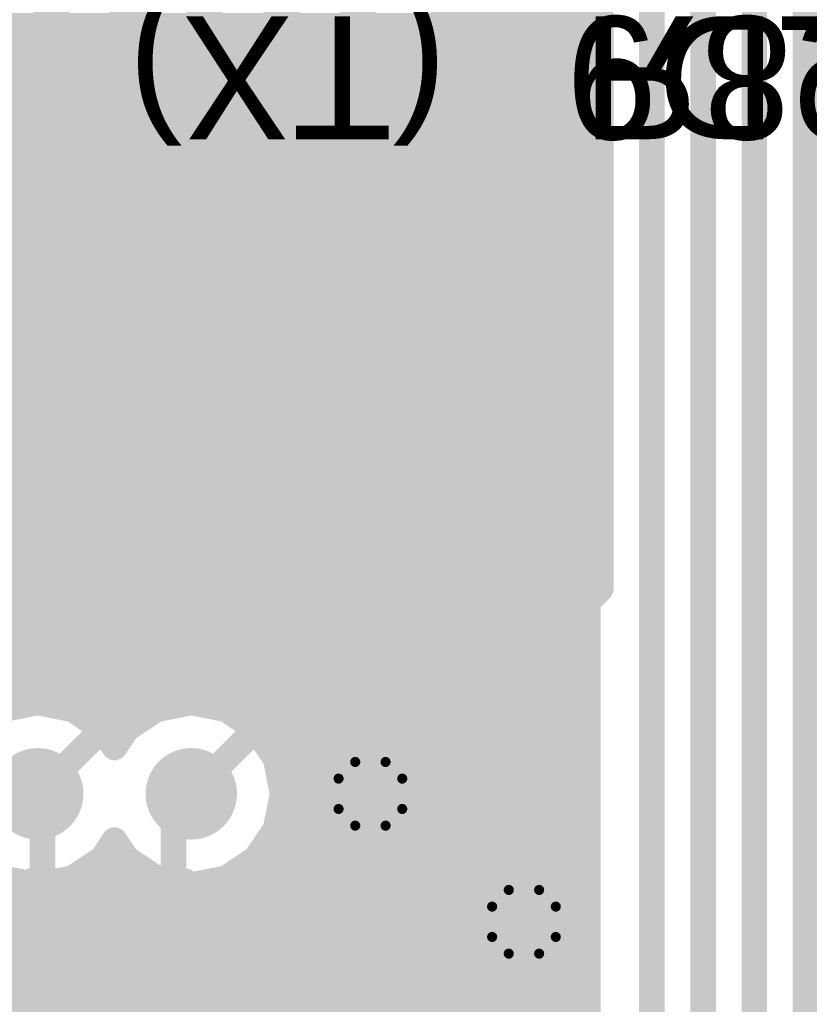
# Model space of a CAD drawing. Extents: x 90 to 214, y 61 to 300.
# Tile 62 of 62: x 142.57 to 150.41, y 131.26 to 141.03. Entities that reach past the tile are written whole.
import ezdxf

# ---------------------------------------------------------------- set-up
doc = ezdxf.new("R2010")
doc.units = 0
for name, color, linetype in [('Bot_Mask', 5, 'CONTINUOUS'), ('Bot_Silk', 7, 'CONTINUOUS'), ('Bottom', 2, 'CONTINUOUS'), ('GND', 12, 'CONTINUOUS'), ('PWR', 14, 'CONTINUOUS'), ('Top', 1, 'CONTINUOUS'), ('Top_Mask', 4, 'CONTINUOUS'), ('Top_Silk', 6, 'CONTINUOUS')]:
    doc.layers.add(name, color=color, linetype=linetype)

# ---------------------------------------------------------------- blocks, each defined once
blk = doc.blocks.new('UNIT_DISC')
at = {"linetype": 'CONTINUOUS', "const_width": 0.5}
blk.add_lwpolyline([(0.25, 0, 1), (-0.25, 0, 1)], format="xyb", close=True, dxfattribs=at)
blk = doc.blocks.new('SHAPE_EL_300_300_0_0_0_0')
at = {"xscale": 0.762, "yscale": 0.762, "zscale": 0.762}
blk.add_blockref('UNIT_DISC', (0, 0), dxfattribs=at)
blk = doc.blocks.new('SHAPE_EL_340_340_0_0_0_0')
at = {"xscale": 0.8636, "yscale": 0.8636, "zscale": 0.8636}
blk.add_blockref('UNIT_DISC', (0, 0), dxfattribs=at)
blk = doc.blocks.new('SHAPE_EL_357_357_0_0_0_0')
at = {"xscale": 0.908, "yscale": 0.908, "zscale": 0.908}
blk.add_blockref('UNIT_DISC', (0, 0), dxfattribs=at)
blk = doc.blocks.new('V_EX30Y30D0_4A37')
at = {"layer": 'Bot_Mask'}
blk.add_blockref('SHAPE_EL_340_340_0_0_0_0', (0, 0), dxfattribs=at)
at = {"layer": 'Bottom'}
blk.add_blockref('SHAPE_EL_300_300_0_0_0_0', (0, 0), dxfattribs=at)
at = {"layer": 'GND'}
blk.add_blockref('SHAPE_EL_357_357_0_0_0_0', (0, 0), dxfattribs=at)
at = {"layer": 'PWR'}
blk.add_blockref('SHAPE_EL_357_357_0_0_0_0', (0, 0), dxfattribs=at)
at = {"layer": 'Top'}
blk.add_blockref('SHAPE_EL_300_300_0_0_0_0', (0, 0), dxfattribs=at)
at = {"layer": 'Top_Mask'}
blk.add_blockref('SHAPE_EL_340_340_0_0_0_0', (0, 0), dxfattribs=at)
blk = doc.blocks.new('V_EX30Y30D0_4A43')
at = {"layer": 'Bot_Mask'}
blk.add_blockref('SHAPE_EL_340_340_0_0_0_0', (0, 0), dxfattribs=at)
at = {"layer": 'Bottom'}
blk.add_blockref('SHAPE_EL_300_300_0_0_0_0', (0, 0), dxfattribs=at)
at = {"layer": 'GND'}
blk.add_blockref('SHAPE_EL_357_357_0_0_0_0', (0, 0), dxfattribs=at)
at = {"layer": 'PWR'}
blk.add_blockref('SHAPE_EL_357_357_0_0_0_0', (0, 0), dxfattribs=at)
at = {"layer": 'Top'}
blk.add_blockref('SHAPE_EL_300_300_0_0_0_0', (0, 0), dxfattribs=at)
at = {"layer": 'Top_Mask'}
blk.add_blockref('SHAPE_EL_340_340_0_0_0_0', (0, 0), dxfattribs=at)
blk = doc.blocks.new('SHAPE_EL_400_400_0_0_0_0')
at = {"xscale": 1.016, "yscale": 1.016, "zscale": 1.016}
blk.add_blockref('UNIT_DISC', (0, 0), dxfattribs=at)
blk = doc.blocks.new('SHAPE_EL_440_440_0_0_0_0')
at = {"xscale": 1.1176, "yscale": 1.1176, "zscale": 1.1176}
blk.add_blockref('UNIT_DISC', (0, 0), dxfattribs=at)
blk = doc.blocks.new('SHAPE_TH45_472_354_78_0_0_0')
at = {"linetype": 'CONTINUOUS', "const_width": 0.15}
for points in [[(0.22602, 0.47386, 0.2262769), (-0.22602, 0.47386, 0.2262769)], [(-0.47386, 0.22602, 0.2262769), (-0.47386, -0.22602, 0.2262769)], [(0.47386, -0.22602, 0.2262769), (0.47386, 0.22602, 0.2262769)], [(-0.22602, -0.47386, 0.2262769), (0.22602, -0.47386, 0.2262769)]]:
    blk.add_lwpolyline(points, format="xyb", dxfattribs=at)
at = {"xscale": 0.15, "yscale": 0.15, "zscale": 0.15}
for p in [(-0.22602, 0.47386), (0.22602, 0.47386), (-0.47386, 0.22602), (0.47386, 0.22602), (-0.47386, -0.22602), (0.47386, -0.22602), (-0.22602, -0.47386), (0.22602, -0.47386)]:
    blk.add_blockref('UNIT_DISC', p, dxfattribs=at)
blk = doc.blocks.new('SHAPE_EL_436_436_0_0_0_0')
at = {"xscale": 1.108, "yscale": 1.108, "zscale": 1.108}
blk.add_blockref('UNIT_DISC', (0, 0), dxfattribs=at)
blk = doc.blocks.new('V_EX40Y40D0_6A242')
at = {"layer": 'Bot_Mask'}
blk.add_blockref('SHAPE_EL_440_440_0_0_0_0', (0, 0), dxfattribs=at)
at = {"layer": 'Bottom'}
blk.add_blockref('SHAPE_EL_400_400_0_0_0_0', (0, 0), dxfattribs=at)
at = {"layer": 'GND'}
blk.add_blockref('SHAPE_TH45_472_354_78_0_0_0', (0, 0), dxfattribs=at)
at = {"layer": 'PWR'}
blk.add_blockref('SHAPE_EL_436_436_0_0_0_0', (0, 0), dxfattribs=at)
at = {"layer": 'Top'}
blk.add_blockref('SHAPE_EL_400_400_0_0_0_0', (0, 0), dxfattribs=at)
at = {"layer": 'Top_Mask'}
blk.add_blockref('SHAPE_EL_440_440_0_0_0_0', (0, 0), dxfattribs=at)
blk = doc.blocks.new('SHAPE_TH45_314_236_52_0_0_0')
at = {"linetype": 'CONTINUOUS', "const_width": 0.1}
for points in [[(0.15068, 0.3159, 0.2262769), (-0.15068, 0.3159, 0.2262769)], [(-0.3159, 0.15068, 0.2262769), (-0.3159, -0.15068, 0.2262769)], [(0.3159, -0.15068, 0.2262769), (0.3159, 0.15068, 0.2262769)], [(-0.15068, -0.3159, 0.2262769), (0.15068, -0.3159, 0.2262769)]]:
    blk.add_lwpolyline(points, format="xyb", dxfattribs=at)
at = {"xscale": 0.1, "yscale": 0.1, "zscale": 0.1}
for p in [(-0.15068, 0.3159), (0.15068, 0.3159), (-0.3159, 0.15068), (0.3159, 0.15068), (-0.3159, -0.15068), (0.3159, -0.15068), (-0.15068, -0.3159), (0.15068, -0.3159)]:
    blk.add_blockref('UNIT_DISC', p, dxfattribs=at)
blk = doc.blocks.new('V_EX30Y30D0_4A242')
at = {"layer": 'Bot_Mask'}
blk.add_blockref('SHAPE_EL_340_340_0_0_0_0', (0, 0), dxfattribs=at)
at = {"layer": 'Bottom'}
blk.add_blockref('SHAPE_EL_300_300_0_0_0_0', (0, 0), dxfattribs=at)
at = {"layer": 'GND'}
blk.add_blockref('SHAPE_TH45_314_236_52_0_0_0', (0, 0), dxfattribs=at)
at = {"layer": 'PWR'}
blk.add_blockref('SHAPE_EL_357_357_0_0_0_0', (0, 0), dxfattribs=at)
at = {"layer": 'Top'}
blk.add_blockref('SHAPE_EL_300_300_0_0_0_0', (0, 0), dxfattribs=at)
at = {"layer": 'Top_Mask'}
blk.add_blockref('SHAPE_EL_340_340_0_0_0_0', (0, 0), dxfattribs=at)
blk = doc.blocks.new('SMD_R2012_5071')
at = {"layer": 'Bot_Silk', "linetype": 'CONTINUOUS', "const_width": 0.2}
for points in [[(151.87, 141.108), (151.87, 139.308)], [(155.47, 141.108), (151.87, 141.108)], [(153.67, 141.108), (153.67, 139.308)], [(155.47, 139.308), (155.47, 141.108)], [(151.87, 139.308), (155.47, 139.308)]]:
    blk.add_lwpolyline(points, dxfattribs=at)
at = {"layer": 'Bot_Silk', "xscale": 0.2, "yscale": 0.2, "zscale": 0.2}
for p in [(151.87, 141.108), (151.87, 141.108), (153.67, 141.108), (155.47, 141.108), (155.47, 141.108), (151.87, 139.308), (151.87, 139.308), (153.67, 139.308), (155.47, 139.308), (155.47, 139.308)]:
    blk.add_blockref('UNIT_DISC', p, dxfattribs=at)
blk = doc.blocks.new('SHAPE_RR_393_511_0_0_0_0')
for points in [[(-0.25, -0.65), (0.25, -0.65), (-0.25, 0.65), (0.25, 0.65)], [(-0.5, -0.4), (0.5, -0.4), (-0.5, 0.4), (0.5, 0.4)]]:
    blk.add_solid(points)
at = {"xscale": 0.5, "yscale": 0.5, "zscale": 0.5}
for p in [(-0.25, 0.4), (0.25, 0.4), (-0.25, -0.4), (0.25, -0.4)]:
    blk.add_blockref('UNIT_DISC', p, dxfattribs=at)
blk = doc.blocks.new('SHAPE_RR_433_551_0_0_0_0')
for points in [[(-0.2754, -0.7008), (0.2754, -0.7008), (-0.2754, 0.7008), (0.2754, 0.7008)], [(-0.5508, -0.4254), (0.5508, -0.4254), (-0.5508, 0.4254), (0.5508, 0.4254)]]:
    blk.add_solid(points)
at = {"xscale": 0.5508, "yscale": 0.5508, "zscale": 0.5508}
for p in [(-0.2754, 0.4254), (0.2754, 0.4254), (-0.2754, -0.4254), (0.2754, -0.4254)]:
    blk.add_blockref('UNIT_DISC', p, dxfattribs=at)
blk = doc.blocks.new('P_SMD_RR1_0X1_324_F')
at = {"layer": 'Bot_Mask'}
blk.add_blockref('SHAPE_RR_433_551_0_0_0_0', (0, 0), dxfattribs=at)
at = {"layer": 'Bottom'}
blk.add_blockref('SHAPE_RR_393_511_0_0_0_0', (0, 0), dxfattribs=at)
blk = doc.blocks.new('P_SMD_RR1_0X1_3143_F')
at = {"layer": 'Bot_Mask'}
blk.add_blockref('SHAPE_RR_433_551_0_0_0_0', (0, 0), dxfattribs=at)
at = {"layer": 'Bottom'}
blk.add_blockref('SHAPE_RR_393_511_0_0_0_0', (0, 0), dxfattribs=at)
blk = doc.blocks.new('R89')
blk.add_blockref('SMD_R2012_5071', (0, 0))
at = {"rotation": -180}
for name, p in [('P_SMD_RR1_0X1_3143_F', (152.67, 140.208)), ('P_SMD_RR1_0X1_324_F', (154.67, 140.208))]:
    blk.add_blockref(name, p, dxfattribs=at)
at = {"layer": 'Bot_Silk', "text_generation_flag": 2}
blk.add_text('R89', height=1.2192, rotation=-180, dxfattribs=at).set_placement((148.15344, 141.06525))
blk = doc.blocks.new('74244_TSSOP_7791')
at = {"layer": 'Top_Silk', "linetype": 'CONTINUOUS', "const_width": 0.2032}
for points in [[(139.725, 130.279), (139.725, 126.179)], [(146.425, 130.279), (139.725, 130.279)], [(146.425, 126.179), (146.425, 130.279)], [(139.725, 126.179), (146.425, 126.179)]]:
    blk.add_lwpolyline(points, dxfattribs=at)
blk.add_lwpolyline([(146.025, 129.57, 1), (145.625, 129.57, 1)], format="xyb", close=True, dxfattribs=at)
at = {"layer": 'Top_Silk', "xscale": 0.2032, "yscale": 0.2032, "zscale": 0.2032}
for p in [(139.725, 130.279), (139.725, 130.279), (146.425, 130.279), (146.425, 130.279), (139.725, 126.179), (139.725, 126.179), (146.425, 126.179), (146.425, 126.179)]:
    blk.add_blockref('UNIT_DISC', p, dxfattribs=at)
blk = doc.blocks.new('SHAPE_RR_150_800_0_0_0_0')
for points in [[(-0.09525, -1.016), (0.09525, -1.016), (-0.09525, 1.016), (0.09525, 1.016)], [(-0.1905, -0.92075), (0.1905, -0.92075), (-0.1905, 0.92075), (0.1905, 0.92075)]]:
    blk.add_solid(points)
at = {"xscale": 0.1905, "yscale": 0.1905, "zscale": 0.1905}
for p in [(-0.09525, 0.92075), (0.09525, 0.92075), (-0.09525, -0.92075), (0.09525, -0.92075)]:
    blk.add_blockref('UNIT_DISC', p, dxfattribs=at)
blk = doc.blocks.new('SHAPE_RR_190_840_0_0_0_0')
for points in [[(-0.12065, -1.0668), (0.12065, -1.0668), (-0.12065, 1.0668), (0.12065, 1.0668)], [(-0.2413, -0.94615), (0.2413, -0.94615), (-0.2413, 0.94615), (0.2413, 0.94615)]]:
    blk.add_solid(points)
at = {"xscale": 0.2413, "yscale": 0.2413, "zscale": 0.2413}
for p in [(-0.12065, 0.94615), (0.12065, 0.94615), (-0.12065, -0.94615), (0.12065, -0.94615)]:
    blk.add_blockref('UNIT_DISC', p, dxfattribs=at)
blk = doc.blocks.new('SHAPE_EL_200_200_0_0_0_0')
at = {"xscale": 0.508, "yscale": 0.508, "zscale": 0.508}
blk.add_blockref('UNIT_DISC', (0, 0), dxfattribs=at)
blk = doc.blocks.new('SMD_RR15X8037')
at = {"layer": 'GND'}
blk.add_blockref('SHAPE_EL_200_200_0_0_0_0', (0, 0), dxfattribs=at)
at = {"layer": 'PWR'}
blk.add_blockref('SHAPE_EL_200_200_0_0_0_0', (0, 0), dxfattribs=at)
at = {"layer": 'Top'}
blk.add_blockref('SHAPE_RR_150_800_0_0_0_0', (0, 0), dxfattribs=at)
at = {"layer": 'Top_Mask'}
blk.add_blockref('SHAPE_RR_190_840_0_0_0_0', (0, 0), dxfattribs=at)
blk = doc.blocks.new('SMD_RR15X80')
at = {"layer": 'GND'}
blk.add_blockref('SHAPE_EL_200_200_0_0_0_0', (0, 0), dxfattribs=at)
at = {"layer": 'PWR'}
blk.add_blockref('SHAPE_EL_200_200_0_0_0_0', (0, 0), dxfattribs=at)
at = {"layer": 'Top'}
blk.add_blockref('SHAPE_RR_150_800_0_0_0_0', (0, 0), dxfattribs=at)
at = {"layer": 'Top_Mask'}
blk.add_blockref('SHAPE_RR_190_840_0_0_0_0', (0, 0), dxfattribs=at)
blk = doc.blocks.new('SMD_RR15X8057')
at = {"layer": 'GND'}
blk.add_blockref('SHAPE_EL_200_200_0_0_0_0', (0, 0), dxfattribs=at)
at = {"layer": 'PWR'}
blk.add_blockref('SHAPE_EL_200_200_0_0_0_0', (0, 0), dxfattribs=at)
at = {"layer": 'Top'}
blk.add_blockref('SHAPE_RR_150_800_0_0_0_0', (0, 0), dxfattribs=at)
at = {"layer": 'Top_Mask'}
blk.add_blockref('SHAPE_RR_190_840_0_0_0_0', (0, 0), dxfattribs=at)
blk = doc.blocks.new('SMD_RR15X80242')
at = {"layer": 'GND'}
blk.add_blockref('SHAPE_EL_200_200_0_0_0_0', (0, 0), dxfattribs=at)
at = {"layer": 'PWR'}
blk.add_blockref('SHAPE_EL_200_200_0_0_0_0', (0, 0), dxfattribs=at)
at = {"layer": 'Top'}
blk.add_blockref('SHAPE_RR_150_800_0_0_0_0', (0, 0), dxfattribs=at)
at = {"layer": 'Top_Mask'}
blk.add_blockref('SHAPE_RR_190_840_0_0_0_0', (0, 0), dxfattribs=at)
blk = doc.blocks.new('SMD_RR15X8044')
at = {"layer": 'GND'}
blk.add_blockref('SHAPE_EL_200_200_0_0_0_0', (0, 0), dxfattribs=at)
at = {"layer": 'PWR'}
blk.add_blockref('SHAPE_EL_200_200_0_0_0_0', (0, 0), dxfattribs=at)
at = {"layer": 'Top'}
blk.add_blockref('SHAPE_RR_150_800_0_0_0_0', (0, 0), dxfattribs=at)
at = {"layer": 'Top_Mask'}
blk.add_blockref('SHAPE_RR_190_840_0_0_0_0', (0, 0), dxfattribs=at)
blk = doc.blocks.new('SMD_RR15X8024')
at = {"layer": 'GND'}
blk.add_blockref('SHAPE_EL_200_200_0_0_0_0', (0, 0), dxfattribs=at)
at = {"layer": 'PWR'}
blk.add_blockref('SHAPE_EL_200_200_0_0_0_0', (0, 0), dxfattribs=at)
at = {"layer": 'Top'}
blk.add_blockref('SHAPE_RR_150_800_0_0_0_0', (0, 0), dxfattribs=at)
at = {"layer": 'Top_Mask'}
blk.add_blockref('SHAPE_RR_190_840_0_0_0_0', (0, 0), dxfattribs=at)
blk = doc.blocks.new('SMD_RR15X8087')
at = {"layer": 'GND'}
blk.add_blockref('SHAPE_EL_200_200_0_0_0_0', (0, 0), dxfattribs=at)
at = {"layer": 'PWR'}
blk.add_blockref('SHAPE_EL_200_200_0_0_0_0', (0, 0), dxfattribs=at)
at = {"layer": 'Top'}
blk.add_blockref('SHAPE_RR_150_800_0_0_0_0', (0, 0), dxfattribs=at)
at = {"layer": 'Top_Mask'}
blk.add_blockref('SHAPE_RR_190_840_0_0_0_0', (0, 0), dxfattribs=at)
blk = doc.blocks.new('SMD_RR15X8043')
at = {"layer": 'GND'}
blk.add_blockref('SHAPE_EL_200_200_0_0_0_0', (0, 0), dxfattribs=at)
at = {"layer": 'PWR'}
blk.add_blockref('SHAPE_EL_200_200_0_0_0_0', (0, 0), dxfattribs=at)
at = {"layer": 'Top'}
blk.add_blockref('SHAPE_RR_150_800_0_0_0_0', (0, 0), dxfattribs=at)
at = {"layer": 'Top_Mask'}
blk.add_blockref('SHAPE_RR_190_840_0_0_0_0', (0, 0), dxfattribs=at)
blk = doc.blocks.new('SMD_RR15X8059')
at = {"layer": 'GND'}
blk.add_blockref('SHAPE_EL_200_200_0_0_0_0', (0, 0), dxfattribs=at)
at = {"layer": 'PWR'}
blk.add_blockref('SHAPE_EL_200_200_0_0_0_0', (0, 0), dxfattribs=at)
at = {"layer": 'Top'}
blk.add_blockref('SHAPE_RR_150_800_0_0_0_0', (0, 0), dxfattribs=at)
at = {"layer": 'Top_Mask'}
blk.add_blockref('SHAPE_RR_190_840_0_0_0_0', (0, 0), dxfattribs=at)
blk = doc.blocks.new('U9')
at = {"rotation": 180}
for name, p in [('SMD_RR15X80242', (140.19513, 131.541)), ('SMD_RR15X80', (140.84511, 131.541)), ('SMD_RR15X80242', (141.4951, 131.541)), ('SMD_RR15X80242', (142.14508, 131.541)), ('SMD_RR15X8043', (142.79507, 131.541)), ('SMD_RR15X80', (143.44506, 131.541)), ('SMD_RR15X8037', (144.09504, 131.541)), ('SMD_RR15X80', (144.74503, 131.541)), ('SMD_RR15X8057', (145.39501, 131.541)), ('SMD_RR15X80242', (146.045, 131.54)), ('SMD_RR15X80242', (140.19513, 124.937)), ('SMD_RR15X80', (140.84511, 124.937)), ('SMD_RR15X80242', (141.4951, 124.937)), ('SMD_RR15X8087', (142.14508, 124.937)), ('SMD_RR15X80242', (142.79507, 124.937)), ('SMD_RR15X8059', (143.44506, 124.937)), ('SMD_RR15X80242', (144.09504, 124.937)), ('SMD_RR15X8044', (144.74503, 124.937)), ('SMD_RR15X80242', (145.395, 124.935)), ('SMD_RR15X8024', (146.045, 124.94))]:
    blk.add_blockref(name, p, dxfattribs=at)
blk.add_blockref('74244_TSSOP_7791', (0, 0))
at = {"layer": 'Top_Silk'}
blk.add_text('U9', height=1.2192, rotation=270, dxfattribs=at).set_placement((146.71675, 129.27011))
blk = doc.blocks.new('SMD_LED2012_8171')
at = {"layer": 'Top_Silk', "linetype": 'CONTINUOUS', "const_width": 0.203}
for points in [[(151.87, 139.308), (151.87, 141.108)], [(151.87, 141.108), (155.47, 141.108)], [(153.67, 139.308), (153.67, 141.108)], [(155.47, 141.108), (155.47, 139.308)], [(155.87, 139.318), (155.87, 141.118)], [(156.27, 139.318), (156.27, 141.118)], [(155.47, 139.308), (151.87, 139.308)]]:
    blk.add_lwpolyline(points, dxfattribs=at)
at = {"layer": 'Top_Silk', "xscale": 0.203, "yscale": 0.203, "zscale": 0.203}
for p in [(151.87, 141.108), (151.87, 141.108), (153.67, 141.108), (155.47, 141.108), (155.47, 141.108), (155.87, 141.118), (156.27, 141.118), (151.87, 139.308), (151.87, 139.308), (153.67, 139.308), (155.47, 139.308), (155.47, 139.308), (155.87, 139.318), (156.27, 139.318)]:
    blk.add_blockref('UNIT_DISC', p, dxfattribs=at)
blk = doc.blocks.new('P_SMD_RR1_0X1_3257')
at = {"layer": 'Top'}
blk.add_blockref('SHAPE_RR_393_511_0_0_0_0', (0, 0), dxfattribs=at)
at = {"layer": 'Top_Mask'}
blk.add_blockref('SHAPE_RR_433_551_0_0_0_0', (0, 0), dxfattribs=at)
blk = doc.blocks.new('P_SMD_RR1_0X1_3143')
at = {"layer": 'Top'}
blk.add_blockref('SHAPE_RR_393_511_0_0_0_0', (0, 0), dxfattribs=at)
at = {"layer": 'Top_Mask'}
blk.add_blockref('SHAPE_RR_433_551_0_0_0_0', (0, 0), dxfattribs=at)
blk = doc.blocks.new('LD9')
for name, p in [('SMD_LED2012_8171', (0, 0)), ('P_SMD_RR1_0X1_3143', (152.67, 140.208)), ('P_SMD_RR1_0X1_3257', (154.67, 140.208))]:
    blk.add_blockref(name, p)
at = {"layer": 'Top_Silk'}
blk.add_text('LD9', height=1.2192, rotation=180, dxfattribs=at).set_placement((150.98711, 141.06525))
blk = doc.blocks.new('CUPOUR_L1_F0_TT90_16054')
at = {"layer": 'Top', "linetype": 'CONTINUOUS', "const_width": 0.254}
for points in [[(148.209, 142.48497), (139.573, 133.84897)], [(148.209, 129.04103), (148.209, 142.48497)], [(146.73804, 141.01401), (148.209, 141.01401)], [(146.54754, 140.82351), (148.209, 140.82351)], [(146.35704, 140.63301), (148.209, 140.63301)], [(146.16654, 140.44251), (148.209, 140.44251)], [(145.97604, 140.25201), (148.209, 140.25201)], [(145.78554, 140.06151), (148.209, 140.06151)], [(145.59504, 139.87101), (148.209, 139.87101)], [(145.40454, 139.68051), (148.209, 139.68051)], [(145.21404, 139.49001), (148.209, 139.49001)], [(145.02354, 139.29951), (148.209, 139.29951)], [(144.83304, 139.10901), (148.209, 139.10901)], [(144.64254, 138.91851), (148.209, 138.91851)], [(144.45204, 138.72801), (148.209, 138.72801)], [(144.26154, 138.53751), (148.209, 138.53751)], [(144.07104, 138.34701), (148.209, 138.34701)], [(143.88054, 138.15651), (148.209, 138.15651)], [(143.69004, 137.96601), (148.209, 137.96601)], [(143.49954, 137.77551), (148.209, 137.77551)], [(143.30904, 137.58501), (148.209, 137.58501)], [(143.11854, 137.39451), (148.209, 137.39451)], [(142.92804, 137.20401), (148.209, 137.20401)], [(142.73754, 137.01351), (148.209, 137.01351)], [(142.54704, 136.82301), (148.209, 136.82301)], [(142.35654, 136.63251), (148.209, 136.63251)], [(142.16604, 136.44201), (148.209, 136.44201)], [(141.97554, 136.25151), (148.209, 136.25151)], [(141.78504, 136.06101), (148.209, 136.06101)], [(141.59454, 135.87051), (148.209, 135.87051)], [(141.40404, 135.68001), (148.209, 135.68001)], [(141.21354, 135.48951), (148.209, 135.48951)], [(141.02304, 135.29901), (148.209, 135.29901)], [(140.83254, 135.10851), (148.209, 135.10851)], [(140.64204, 134.91801), (148.209, 134.91801)], [(140.45154, 134.72751), (148.209, 134.72751)], [(140.26104, 134.53701), (148.209, 134.53701)], [(140.07054, 134.34651), (148.209, 134.34651)], [(142.40113, 134.18741), (142.748, 134.25641)], [(142.748, 134.25641), (143.09487, 134.18741)], [(143.92513, 134.18741), (144.272, 134.25641)], [(144.272, 134.25641), (144.61887, 134.18741)], [(143.09487, 134.18741), (143.38893, 133.99093)], [(143.14186, 134.15601), (143.87813, 134.15601)], [(143.7538, 134.07294), (143.92513, 134.18741)], [(144.61887, 134.18741), (144.91293, 133.99093)], [(144.66586, 134.15601), (148.209, 134.15601)], [(143.63107, 133.99093), (143.7212, 134.05115)], [(143.7212, 134.05115), (143.73534, 134.06529)], [(143.73534, 134.06529), (143.7538, 134.07294)], [(143.38893, 133.99093), (143.51, 133.80973)], [(143.40591, 133.96551), (143.61408, 133.96551)], [(143.57084, 133.90079), (143.63107, 133.99093)], [(144.91293, 133.99093), (145.10941, 133.69687)], [(144.92991, 133.96551), (148.209, 133.96551)], [(143.51, 133.80973), (143.54905, 133.86819)], [(143.54905, 133.86819), (143.55671, 133.88666)], [(143.55671, 133.88666), (143.57084, 133.90079)], [(145.05719, 133.77501), (148.209, 133.77501)], [(145.10941, 133.69687), (145.17841, 133.35)], [(145.13176, 133.58451), (148.209, 133.58451)], [(145.17841, 133.35), (145.11682, 133.04042)], [(145.16965, 133.39401), (148.209, 133.39401)], [(145.14926, 133.20351), (148.209, 133.20351)], [(145.11682, 133.04042), (145.24035, 133.065)], [(145.24035, 133.065), (145.54967, 133.065)], [(145.54967, 133.065), (145.72251, 133.0306)], [(145.72251, 133.0306), (145.89034, 133.064)], [(145.89034, 133.064), (146.19966, 133.064)], [(146.045, 131.667), (146.045, 133.064)], [(146.19966, 133.064), (146.37562, 133.02899)], [(146.37562, 133.02899), (146.57516, 132.89566)], [(146.39953, 133.01301), (148.209, 133.01301)], [(146.57516, 132.89566), (146.70849, 132.69612)], [(146.62403, 132.82251), (148.209, 132.82251)], [(146.70849, 132.69612), (146.7435, 132.52016)], [(146.72124, 132.63201), (148.209, 132.63201)], [(146.7435, 132.52016), (146.7435, 130.55984)], [(146.7435, 132.44151), (148.209, 132.44151)], [(146.7435, 132.25101), (148.209, 132.25101)], [(146.7435, 132.06051), (148.209, 132.06051)], [(146.7435, 131.87001), (148.209, 131.87001)], [(146.7435, 131.67951), (148.209, 131.67951)], [(146.172, 131.54), (146.7435, 131.54)], [(146.7435, 131.48901), (148.209, 131.48901)], [(146.7435, 131.29851), (148.209, 131.29851)]]:
    blk.add_lwpolyline(points, dxfattribs=at)
at = {"layer": 'Top', "xscale": 0.254, "yscale": 0.254, "zscale": 0.254}
for p in [(146.73804, 141.01401), (148.209, 141.01401), (146.54754, 140.82351), (148.209, 140.82351), (146.35704, 140.63301), (148.209, 140.63301), (146.16654, 140.44251), (148.209, 140.44251), (145.97604, 140.25201), (148.209, 140.25201), (145.78554, 140.06151), (148.209, 140.06151), (145.59504, 139.87101), (148.209, 139.87101), (145.40454, 139.68051), (148.209, 139.68051), (145.21404, 139.49001), (148.209, 139.49001), (145.02354, 139.29951), (148.209, 139.29951), (144.83304, 139.10901), (148.209, 139.10901), (144.64254, 138.91851), (148.209, 138.91851), (144.45204, 138.72801), (148.209, 138.72801), (144.26154, 138.53751), (148.209, 138.53751), (144.07104, 138.34701), (148.209, 138.34701), (143.88054, 138.15651), (148.209, 138.15651), (143.69004, 137.96601), (148.209, 137.96601), (143.49954, 137.77551), (148.209, 137.77551), (143.30904, 137.58501), (148.209, 137.58501), (143.11854, 137.39451), (148.209, 137.39451), (142.92804, 137.20401), (148.209, 137.20401), (142.73754, 137.01351), (148.209, 137.01351), (142.54704, 136.82301), (148.209, 136.82301), (148.209, 136.63251), (148.209, 136.44201), (148.209, 136.25151), (148.209, 136.06101), (148.209, 135.87051), (148.209, 135.68001), (148.209, 135.48951), (148.209, 135.29901), (148.209, 135.10851), (148.209, 134.91801), (148.209, 134.72751), (148.209, 134.53701), (148.209, 134.34651), (142.748, 134.25641), (142.748, 134.25641), (144.272, 134.25641), (144.272, 134.25641), (143.09487, 134.18741), (143.09487, 134.18741), (143.14186, 134.15601), (143.87813, 134.15601), (143.92513, 134.18741), (143.92513, 134.18741), (144.61887, 134.18741), (144.61887, 134.18741), (144.66586, 134.15601), (148.209, 134.15601), (143.7212, 134.05115), (143.7212, 134.05115), (143.73534, 134.06529), (143.73534, 134.06529), (143.7538, 134.07294), (143.7538, 134.07294), (143.38893, 133.99093), (143.38893, 133.99093), (143.40591, 133.96551), (143.61408, 133.96551), (143.63107, 133.99093), (143.63107, 133.99093), (144.91293, 133.99093), (144.91293, 133.99093), (144.92991, 133.96551), (148.209, 133.96551), (143.54905, 133.86819), (143.54905, 133.86819), (143.55671, 133.88666), (143.55671, 133.88666), (143.57084, 133.90079), (143.57084, 133.90079), (143.51, 133.80973), (143.51, 133.80973), (145.05719, 133.77501), (148.209, 133.77501), (145.10941, 133.69687), (145.10941, 133.69687), (145.13176, 133.58451), (148.209, 133.58451), (145.16965, 133.39401), (145.17841, 133.35), (145.17841, 133.35), (148.209, 133.39401), (145.14926, 133.20351), (148.209, 133.20351), (145.24035, 133.065), (145.24035, 133.065), (145.54967, 133.065), (145.54967, 133.065), (145.89034, 133.064), (145.89034, 133.064), (146.045, 133.064), (146.19966, 133.064), (146.19966, 133.064), (145.11682, 133.04042), (145.11682, 133.04042), (145.72251, 133.0306), (145.72251, 133.0306), (146.37562, 133.02899), (146.37562, 133.02899), (146.39953, 133.01301), (148.209, 133.01301), (146.57516, 132.89566), (146.57516, 132.89566), (146.62403, 132.82251), (148.209, 132.82251), (146.70849, 132.69612), (146.70849, 132.69612), (146.72124, 132.63201), (148.209, 132.63201), (146.7435, 132.52016), (146.7435, 132.52016), (146.7435, 132.44151), (148.209, 132.44151), (146.7435, 132.25101), (148.209, 132.25101), (146.7435, 132.06051), (148.209, 132.06051), (146.7435, 131.87001), (148.209, 131.87001), (146.045, 131.667), (146.7435, 131.67951), (148.209, 131.67951), (146.172, 131.54), (146.7435, 131.54), (146.7435, 131.48901), (148.209, 131.48901), (146.7435, 131.29851), (148.209, 131.29851)]:
    blk.add_blockref('UNIT_DISC', p, dxfattribs=at)
blk = doc.blocks.new('CUPOUR_L2_F0_TT90_29388')
at = {"layer": 'Bottom', "linetype": 'CONTINUOUS', "const_width": 0.254}
for points in [[(147.193, 136.40703), (147.193, 154.55969)], [(133.2055, 140.97), (147.193, 140.97)], [(133.2055, 140.7795), (147.193, 140.7795)], [(133.2055, 140.589), (147.193, 140.589)], [(133.2055, 140.3985), (147.193, 140.3985)], [(133.2055, 140.208), (147.193, 140.208)], [(133.2055, 140.0175), (147.193, 140.0175)], [(133.2055, 139.827), (147.193, 139.827)], [(133.2055, 139.6365), (147.193, 139.6365)], [(135.29322, 139.446), (147.193, 139.446)], [(135.57882, 139.2555), (147.193, 139.2555)], [(135.70612, 139.065), (147.193, 139.065)], [(135.7636, 138.8745), (147.193, 138.8745)], [(135.778, 138.684), (147.193, 138.684)], [(135.778, 138.4935), (147.193, 138.4935)], [(135.778, 138.303), (147.193, 138.303)], [(135.76997, 138.1125), (147.193, 138.1125)], [(135.7275, 137.922), (147.193, 137.922)], [(135.60021, 137.7315), (147.193, 137.7315)], [(135.35693, 137.541), (147.193, 137.541)], [(135.45196, 137.3505), (147.193, 137.3505)], [(135.64264, 137.16), (147.193, 137.16)], [(135.74471, 136.9695), (147.193, 136.9695)], [(135.778, 136.779), (147.193, 136.779)], [(135.778, 136.5885), (147.193, 136.5885)], [(135.778, 136.398), (147.18397, 136.398)], [(146.29497, 135.509), (147.193, 136.40703)], [(135.778, 136.2075), (146.99347, 136.2075)], [(135.75097, 136.017), (146.80297, 136.017)], [(135.66369, 135.8265), (146.61247, 135.8265)], [(135.4991, 135.636), (146.42197, 135.636)], [(143.9123, 135.41233), (144.14569, 135.509)], [(144.14569, 135.509), (146.29497, 135.509)], [(135.48851, 135.4455), (143.99238, 135.4455)], [(143.73367, 135.2337), (143.9123, 135.41233)], [(135.52641, 135.255), (143.75497, 135.255)], [(142.75498, 134.25501), (143.73367, 135.2337)], [(135.48851, 135.0645), (143.56447, 135.0645)], [(135.4346, 134.874), (143.37397, 134.874)], [(135.30732, 134.6835), (143.18347, 134.6835)], [(135.07973, 134.493), (142.99297, 134.493)], [(148.209, 134.35697), (147.85833, 134.0063)], [(148.209, 129.54903), (148.209, 134.35697)], [(133.2055, 134.3025), (142.80247, 134.3025)], [(142.40113, 134.18741), (142.748, 134.25641)], [(142.748, 134.25641), (142.75498, 134.25501)], [(148.15453, 134.3025), (148.209, 134.3025)], [(147.96403, 134.112), (148.209, 134.112)], [(147.85833, 134.0063), (147.6797, 133.82767)], [(147.77353, 133.9215), (148.209, 133.9215)], [(147.6797, 133.82767), (147.44631, 133.731)], [(145.55103, 133.731), (145.17701, 133.35698)], [(147.44631, 133.731), (145.55103, 133.731)], [(147.44631, 133.731), (148.209, 133.731)], [(145.36053, 133.5405), (148.209, 133.5405)], [(145.17841, 133.35), (145.10941, 133.00313)], [(145.17701, 133.35698), (145.17841, 133.35)], [(145.17841, 133.35), (148.209, 133.35)], [(145.14051, 133.1595), (148.209, 133.1595)], [(145.10941, 133.00313), (144.91293, 132.70907)], [(145.0866, 132.969), (148.209, 132.969)], [(143.51, 132.89026), (143.38893, 132.70907)], [(143.63107, 132.70907), (143.51, 132.89026)], [(143.43532, 132.7785), (143.58467, 132.7785)], [(144.95932, 132.7785), (148.209, 132.7785)], [(143.38893, 132.70907), (143.09487, 132.51259)], [(143.92513, 132.51259), (143.63107, 132.70907)], [(144.91293, 132.70907), (144.61887, 132.51259)], [(143.20773, 132.588), (143.81226, 132.588)], [(144.73173, 132.588), (148.209, 132.588)], [(142.748, 132.44359), (142.40113, 132.51259)], [(143.09487, 132.51259), (142.748, 132.44359)], [(144.272, 132.44359), (143.92513, 132.51259)], [(144.61887, 132.51259), (144.272, 132.44359)], [(126.4285, 132.3975), (148.209, 132.3975)], [(126.4285, 132.207), (148.209, 132.207)], [(126.4285, 132.0165), (148.209, 132.0165)], [(126.4285, 131.826), (148.209, 131.826)], [(126.4285, 131.6355), (148.209, 131.6355)], [(126.4285, 131.445), (148.209, 131.445)], [(126.4285, 131.2545), (148.209, 131.2545)]]:
    blk.add_lwpolyline(points, dxfattribs=at)
at = {"layer": 'Bottom', "xscale": 0.254, "yscale": 0.254, "zscale": 0.254}
for p in [(147.193, 140.97), (147.193, 140.7795), (147.193, 140.589), (147.193, 140.3985), (147.193, 140.208), (147.193, 140.0175), (147.193, 139.827), (147.193, 139.6365), (147.193, 139.446), (147.193, 139.2555), (147.193, 139.065), (147.193, 138.8745), (147.193, 138.684), (147.193, 138.4935), (147.193, 138.303), (147.193, 138.1125), (147.193, 137.922), (147.193, 137.7315), (147.193, 137.541), (147.193, 137.3505), (147.193, 137.16), (147.193, 136.9695), (147.193, 136.779), (147.193, 136.5885), (147.18397, 136.398), (147.193, 136.40703), (147.193, 136.40703), (146.99347, 136.2075), (146.80297, 136.017), (146.61247, 135.8265), (146.42197, 135.636), (144.14569, 135.509), (144.14569, 135.509), (146.29497, 135.509), (146.29497, 135.509), (143.9123, 135.41233), (143.9123, 135.41233), (143.99238, 135.4455), (143.73367, 135.2337), (143.73367, 135.2337), (143.75497, 135.255), (143.56447, 135.0645), (143.37397, 134.874), (143.18347, 134.6835), (142.99297, 134.493), (148.209, 134.35697), (148.209, 134.35697), (142.748, 134.25641), (142.748, 134.25641), (142.75498, 134.25501), (142.75498, 134.25501), (142.80247, 134.3025), (148.15453, 134.3025), (148.209, 134.3025), (147.96403, 134.112), (148.209, 134.112), (147.85833, 134.0063), (147.85833, 134.0063), (147.77353, 133.9215), (148.209, 133.9215), (147.6797, 133.82767), (147.6797, 133.82767), (145.55103, 133.731), (145.55103, 133.731), (147.44631, 133.731), (147.44631, 133.731), (147.44631, 133.731), (148.209, 133.731), (145.36053, 133.5405), (148.209, 133.5405), (145.17701, 133.35698), (145.17701, 133.35698), (145.17841, 133.35), (145.17841, 133.35), (145.17841, 133.35), (148.209, 133.35), (145.14051, 133.1595), (148.209, 133.1595), (145.0866, 132.969), (145.10941, 133.00313), (145.10941, 133.00313), (148.209, 132.969), (143.51, 132.89026), (143.51, 132.89026), (143.43532, 132.7785), (143.58467, 132.7785), (144.95932, 132.7785), (148.209, 132.7785), (143.38893, 132.70907), (143.38893, 132.70907), (143.63107, 132.70907), (143.63107, 132.70907), (144.91293, 132.70907), (144.91293, 132.70907), (143.20773, 132.588), (143.81226, 132.588), (144.73173, 132.588), (148.209, 132.588), (143.09487, 132.51259), (143.09487, 132.51259), (143.92513, 132.51259), (143.92513, 132.51259), (144.61887, 132.51259), (144.61887, 132.51259), (142.748, 132.44359), (142.748, 132.44359), (144.272, 132.44359), (144.272, 132.44359), (148.209, 132.3975), (148.209, 132.207), (148.209, 132.0165), (148.209, 131.826), (148.209, 131.6355), (148.209, 131.445), (148.209, 131.2545)]:
    blk.add_blockref('UNIT_DISC', p, dxfattribs=at)
blk = doc.blocks.new('POLY_S3_L6_36922')
at = {"layer": 'Top_Silk'}
blk.add_solid([(146.812, 133.9215), (145.288, 133.9215), (146.05, 132.9055)], dxfattribs=at)

msp = doc.modelspace()

# ---------------------------------------------------------------- linework, layer by layer
at = {"layer": 'Bottom', "linetype": 'CONTINUOUS', "const_width": 0.254}
for points in [[(147.828, 136.144), (147.828, 154.686)], [(148.336, 135.382), (148.336, 153.924)], [(148.844, 121.158), (148.844, 153.162)], [(149.352, 120.65), (149.352, 152.4)], [(149.86, 120.142), (149.86, 151.638)], [(150.368, 150.876), (150.368, 119.38)], [(146.558, 134.874), (147.828, 136.144)], [(147.32, 134.366), (148.336, 135.382)], [(144.272, 134.874), (142.748, 133.35)], [(144.272, 134.874), (146.558, 134.874)], [(144.272, 133.35), (145.288, 134.366)], [(145.288, 134.366), (147.32, 134.366)]]:
    msp.add_lwpolyline(points, dxfattribs=at)
at = {"layer": 'Top', "linetype": 'CONTINUOUS', "const_width": 0.254}
for points in [[(150.368, 172.72), (150.368, 129.286)], [(149.86, 129.032), (149.86, 172.466)], [(149.352, 128.27), (149.352, 171.704)], [(148.844, 128.778), (148.844, 170.942)], [(137.414, 134.874), (145.796, 143.256)], [(137.922, 134.62), (146.558, 143.256)], [(147.32, 143.256), (138.43, 134.366)], [(138.938, 134.112), (148.082, 143.256)], [(144.272, 142.494), (135.382, 133.604)], [(146.045, 131.54), (146.045, 133.599)], [(146.045, 133.599), (146.05, 133.35)], [(144.09504, 131.541), (144.09504, 133.52696)], [(144.09504, 133.52696), (144.272, 133.35)], [(142.79508, 133.35), (142.748, 133.35)], [(142.79508, 133.30292), (142.748, 133.35)], [(142.79508, 131.541), (142.79508, 133.35)], [(142.79508, 131.541), (142.79508, 133.30292)], [(142.79507, 131.541), (142.79508, 131.541)], [(145.39501, 131.541), (145.39502, 131.541)], [(145.39502, 131.541), (145.39502, 129.68698)]]:
    msp.add_lwpolyline(points, dxfattribs=at)

# ---------------------------------------------------------------- block references
for name, p in [('CUPOUR_L2_F0_TT90_29388', (0, 0)), ('CUPOUR_L1_F0_TT90_16054', (0, 0)), ('LD9', (0, 0)), ('R89', (0, 0)), ('V_EX40Y40D0_6A242', (146.05, 138.938)), ('V_EX40Y40D0_6A242', (143.764, 136.398)), ('POLY_S3_L6_36922', (0, 0)), ('V_EX30Y30D0_4A43', (142.748, 133.35)), ('V_EX30Y30D0_4A37', (144.272, 133.35)), ('V_EX30Y30D0_4A242', (146.05, 133.35)), ('U9', (0, 0)), ('V_EX30Y30D0_4A242', (147.574, 132.08))]:
    msp.add_blockref(name, p)
at = {"layer": 'Bottom', "xscale": 0.254, "yscale": 0.254, "zscale": 0.254}
for p in [(147.828, 136.144), (147.828, 136.144), (148.336, 135.382), (148.336, 135.382), (144.272, 134.874), (144.272, 134.874), (146.558, 134.874), (146.558, 134.874), (145.288, 134.366), (145.288, 134.366), (147.32, 134.366), (147.32, 134.366), (142.748, 133.35), (144.272, 133.35)]:
    msp.add_blockref('UNIT_DISC', p, dxfattribs=at)
at = {"layer": 'Top', "xscale": 0.254, "yscale": 0.254, "zscale": 0.254}
for p in [(146.045, 133.599), (146.045, 133.599), (144.09504, 133.52696), (144.09504, 133.52696), (142.748, 133.35), (142.748, 133.35), (142.79508, 133.35), (142.79508, 133.35), (144.272, 133.35), (146.05, 133.35), (142.79508, 133.30292), (142.79508, 133.30292), (142.79507, 131.541), (142.79508, 131.541), (142.79508, 131.541), (142.79508, 131.541), (144.09504, 131.541), (145.39501, 131.541), (145.39502, 131.541), (145.39502, 131.541), (146.045, 131.54)]:
    msp.add_blockref('UNIT_DISC', p, dxfattribs=at)

# ---------------------------------------------------------------- texts
at = {"layer": 'Top_Silk'}
msp.add_text('(TX)', height=1.2192, rotation=180, dxfattribs=at).set_placement((146.812, 141.06525))

doc.saveas('drawing.dxf')
